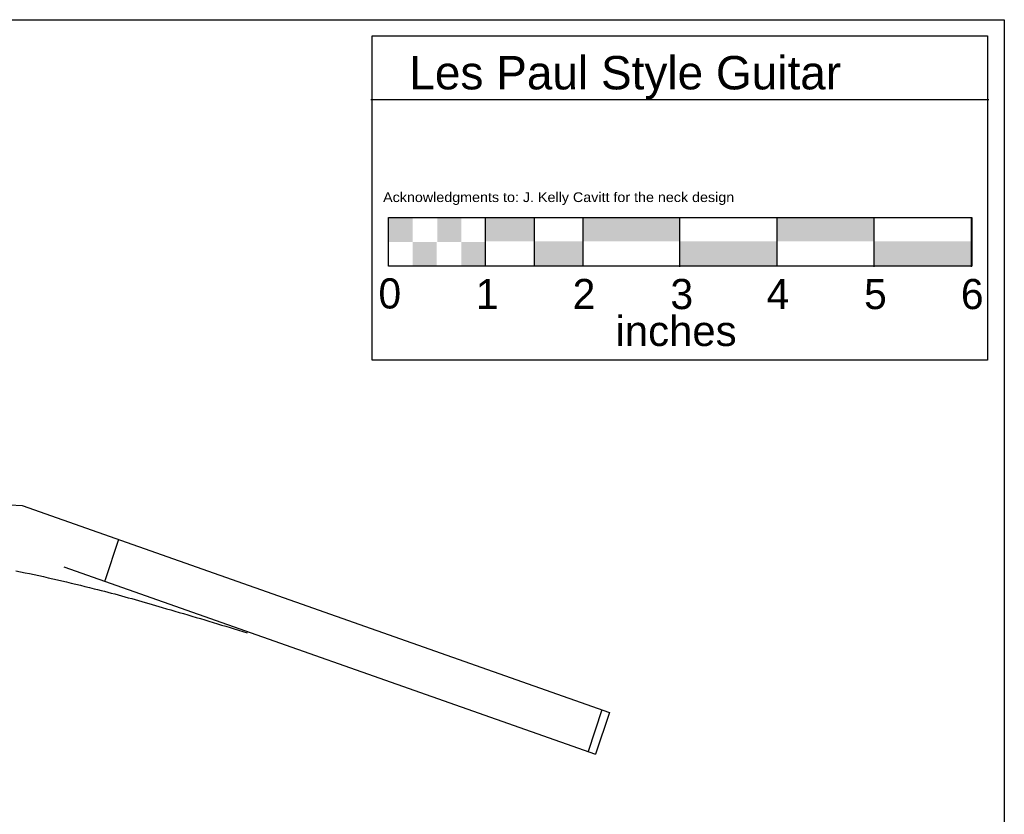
# Model space of a CAD drawing. Extents: x 38 to 1158, y 110 to 906.
# Tile 15 of 15: x 901 to 1158, y 698 to 906. Entities that reach past the tile are written whole.
import ezdxf
from ezdxf.enums import TextEntityAlignment as Align

# ---------------------------------------------------------------- set-up
doc = ezdxf.new("R2010")
doc.units = 0
for name, color, linetype in [('Body', 7, 'CONTINUOUS'), ('BORDER', 7, 'CONTINUOUS'), ('NECK', 7, 'CONTINUOUS')]:
    doc.layers.add(name, color=color, linetype=linetype)

msp = doc.modelspace()

# ---------------------------------------------------------------- linework, layer by layer
at = {"layer": 'Body', "color": 7, "linetype": 'CONTINUOUS'}
for p, q in [((901.185919, 778.944326), (1054.799116, 724.82325)), ((1054.799116, 724.82325), (1051.191437, 713.924301))]:
    msp.add_line(p, q, dxfattribs=at)
at = {"layer": 'BORDER', "color": 7, "linetype": 'CONTINUOUS'}
for p, q in [((992.407786, 885.250826), (1154.06286, 885.250826)), ((1022.331746, 854.257017), (1022.331746, 841.821279)), ((1022.331746, 854.257017), (1022.331746, 841.821279)), ((1035.069008, 854.253283), (1035.069008, 841.514218)), ((1035.069008, 854.253283), (1035.069008, 841.514218)), ((1047.809877, 854.253283), (1047.809877, 841.514218)), ((1047.809877, 854.253283), (1047.809877, 841.514218)), ((1073.130705, 854.174645), (1073.130705, 841.43558)), ((1073.130705, 854.174645), (1073.130705, 841.43558)), ((1098.608835, 854.331922), (1098.608835, 841.592857)), ((1098.608835, 854.331922), (1098.608835, 841.592857)), ((1123.972285, 854.174645), (1123.972285, 841.43558)), ((1123.972285, 854.174645), (1123.972285, 841.43558)), ((1149.45039, 854.174645), (1149.45039, 841.43558)), ((1149.45039, 854.174645), (1149.45039, 841.43558))]:
    msp.add_line(p, q, dxfattribs=at)
for points in [[(39.268144, 906.147238), (1158.101967, 906.147238), (1158.101967, 109.793407), (39.268144, 109.793407), (39.268144, 906.147238), (39.268144, 906.147238)], [(992.708202, 901.902761), (1153.676892, 901.902761), (1153.676892, 817.019256), (992.708202, 817.019256), (992.708202, 901.902761), (992.708202, 901.902761)], [(997.027834, 854.41056), (1149.591537, 854.41056), (1149.591537, 841.671495), (997.027834, 841.671495), (997.027834, 854.41056), (997.027834, 854.41056)], [(997.027834, 854.41056), (1149.591537, 854.41056), (1149.591537, 841.671495), (997.027834, 841.671495), (997.027834, 854.41056), (997.027834, 854.41056)]]:
    msp.add_lwpolyline(points, close=True, dxfattribs=at)
for points in [[(997.027758, 854.41056), (1003.318652, 854.41056), (997.027758, 847.962389), (1003.318652, 847.962389)], [(997.027758, 854.41056), (1003.318652, 854.41056), (997.027758, 847.962389), (1003.318652, 847.962389)], [(1009.766823, 854.41056), (1016.057718, 854.41056), (1009.766823, 847.962389), (1016.057718, 847.962389)], [(1009.766823, 854.41056), (1016.057718, 854.41056), (1009.766823, 847.962389), (1016.057718, 847.962389)], [(1022.353997, 854.292603), (1035.093062, 854.292603), (1022.353997, 848.158985), (1035.093062, 848.158985)], [(1022.353997, 854.292603), (1035.093062, 854.292603), (1022.353997, 848.158985), (1035.093062, 848.158985)], [(1047.82852, 854.292603), (1073.149374, 854.292603), (1047.82852, 848.158985), (1073.149374, 848.158985)], [(1047.82852, 854.292603), (1073.149374, 854.292603), (1047.82852, 848.158985), (1073.149374, 848.158985)], [(1098.577974, 854.292755), (1123.898828, 854.292755), (1098.577974, 848.159138), (1123.898828, 848.159138)], [(1098.577974, 854.292755), (1123.898828, 854.292755), (1098.577974, 848.159138), (1123.898828, 848.159138)], [(1003.318652, 847.962389), (1009.609547, 847.962389), (1003.318652, 841.514244), (1009.609547, 841.514244)], [(1003.318652, 847.962389), (1009.609547, 847.962389), (1003.318652, 841.514244), (1009.609547, 841.514244)], [(1016.057718, 847.962389), (1022.348612, 847.962389), (1016.057718, 841.514244), (1022.348612, 841.514244)], [(1016.057718, 847.962389), (1022.348612, 847.962389), (1016.057718, 841.514244), (1022.348612, 841.514244)], [(1047.82852, 841.553537), (1035.08948, 841.553537), (1047.82852, 848.158985), (1035.08948, 848.158985)], [(1047.82852, 841.553537), (1035.08948, 841.553537), (1047.82852, 848.158985), (1035.08948, 848.158985)], [(1073.240026, 848.158985), (1098.56088, 848.158985), (1073.240026, 841.828772), (1098.56088, 841.828772)], [(1073.240026, 848.158985), (1098.56088, 848.158985), (1073.240026, 841.828772), (1098.56088, 841.828772)], [(1123.970176, 848.158985), (1149.29103, 848.158985), (1123.970176, 841.828772), (1149.29103, 841.828772)], [(1123.970176, 848.158985), (1149.29103, 848.158985), (1123.970176, 841.828772), (1149.29103, 841.828772)]]:
    msp.add_solid(points, dxfattribs=at)
at = {"layer": 'NECK', "color": 7, "linetype": 'CONTINUOUS'}
for p, q in [((438.439552, 808.732988), (901.185919, 778.944326)), ((926.359179, 770.077382), (922.802351, 759.232544)), ((912.11448, 762.913936), (1051.174698, 713.873734)), ((1052.855912, 725.507881), (1049.235879, 714.571613))]:
    msp.add_line(p, q, dxfattribs=at)
msp.add_lwpolyline([(899.488338, 761.876721), (900.701372, 761.642003), (901.913414, 761.399725), (903.124524, 761.150402), (904.334763, 760.894549), (905.544191, 760.632682), (906.75287, 760.365315), (907.96086, 760.092963), (909.168223, 759.816142), (910.375017, 759.535366), (911.581305, 759.25115), (912.787148, 758.96401), (913.992605, 758.67446), (915.197737, 758.383016), (916.402606, 758.090192), (917.607272, 757.796504), (918.811796, 757.502466), (920.016238, 757.208594), (920.910757, 756.988291), (921.804587, 756.763858), (922.697766, 756.535539), (923.590335, 756.303579), (924.482333, 756.068223), (925.373799, 755.829716), (926.264774, 755.588302), (927.155296, 755.344227), (928.045406, 755.097736), (928.935143, 754.849072), (929.824545, 754.598482), (930.713654, 754.346209), (931.602508, 754.092499), (932.491147, 753.837597), (933.379611, 753.581747), (934.267939, 753.325194), (935.15617, 753.068183), (936.044344, 752.810959), (936.932502, 752.553767), (937.820681, 752.296851), (938.931166, 751.97533), (940.041446, 751.652698), (941.151523, 751.328956), (942.261393, 751.004104), (943.371057, 750.678141), (944.480514, 750.351069), (945.589763, 750.022888), (946.698803, 749.693598), (947.807633, 749.363199), (948.916252, 749.031692), (950.02466, 748.699076), (951.132856, 748.365353), (952.240838, 748.030523), (953.348607, 747.694585), (954.45616, 747.357541), (955.563498, 747.01939), (956.67062, 746.680133), (957.777523, 746.33977), (958.884209, 745.998302), (959.990676, 745.655728)], dxfattribs=at)

# ---------------------------------------------------------------- texts
at = {"layer": 'BORDER', "color": 7}
for s, height, p, p2 in [('Les Paul Style Guitar', 8.73953, (1002.450818, 887.901191), (1115.413482, 887.901191)), ('Acknowledgments to: J. Kelly Cavitt for the neck design', 2.54, (995.593514, 858.41337, 2), (1087.437062, 858.41337, 2)), ('0', 7.894599, (994.376565, 830.548505), (1000.317239, 830.548505)), ('0', 7.894599, (994.376565, 830.548505), (1000.317239, 830.548505)), ('1', 7.894599, (1019.854696, 830.391228), (1025.79537, 830.391228)), ('1', 7.894599, (1019.854696, 830.391228), (1025.79537, 830.391228)), ('2', 7.894599, (1045.175524, 830.391228), (1051.116198, 830.391228)), ('2', 7.894599, (1045.175524, 830.391228), (1051.116198, 830.391228)), ('3', 7.894599, (1070.754213, 830.391228), (1076.694887, 830.391228)), ('3', 7.894599, (1070.754213, 830.391228), (1076.694887, 830.391228)), ('4', 7.894599, (1095.91779, 830.391228), (1101.858464, 830.391228)), ('4', 7.894599, (1095.91779, 830.391228), (1101.858464, 830.391228)), ('5', 7.894599, (1121.41558, 830.391228), (1127.356254, 830.391228)), ('5', 7.894599, (1121.41558, 830.391228), (1127.356254, 830.391228)), ('6', 7.894599, (1146.736408, 830.391228), (1152.677082, 830.391228)), ('6', 7.894599, (1146.736408, 830.391228), (1152.677082, 830.391228)), ('inches', 7.894599, (1056.385611, 820.723887), (1088.073074, 820.723887))]:
    msp.add_text(s, height=height, dxfattribs=at).set_placement(p, p2, align=Align.FIT)

doc.saveas('drawing.dxf')
